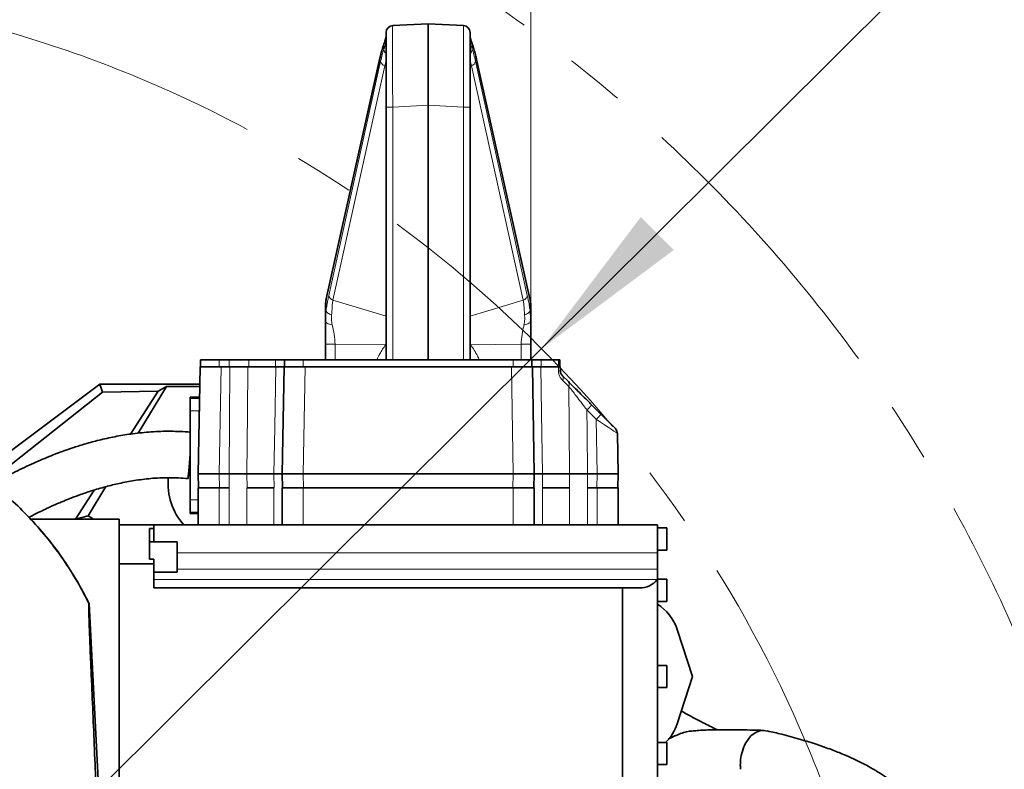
# Model space of a CAD drawing. Header units: millimetres. Extents: x 0 to 12118, y 0 to 8400.
# Tile 70 of 128: x 6958 to 7380, y 1942 to 2263. Entities that reach past the tile are written whole.
import ezdxf

# ---------------------------------------------------------------- set-up
doc = ezdxf.new("R2010")
doc.units = ezdxf.units.MM
doc.header["$LTSCALE"] = 20
doc.linetypes.add('CENTER', pattern=[10.16, 6.35, -1.27, 1.27, -1.27])
doc.styles.add('SLDTEXTSTYLE0', font='TXT', dxfattribs={"width": 0.605})
doc.dimstyles.new('SLDDIMSTYLE2', dxfattribs={"dimtxt": 70, "dimasz": 70, "dimexe": 0, "dimexo": 0.0625, "dimgap": 17.5, "dimtad": 1, "dimdec": 1, "dimrnd": 1e-09, "dimzin": 12, "dimdsep": 46, "dimtxsty": 'SLDTEXTSTYLE0', "dimsah": 1, "dimcen": 0.09, "dimadec": 0, "dimazin": 3, "dimtfac": 1, "dimtofl": 0, "dimtmove": 0, "dimatfit": 3, "dimfxl": 1, "dimfrac": 2, "dimtolj": 1, "dimtzin": 12, "dimarcsym": 0})
doc.dimstyles.new('SLDDIMSTYLE9', dxfattribs={"dimtxt": 70, "dimasz": 70, "dimexe": 0, "dimexo": 0.0625, "dimgap": 17.5, "dimtad": 0, "dimtih": 1, "dimtoh": 1, "dimdec": 1, "dimrnd": 1e-09, "dimzin": 12, "dimdsep": 46, "dimtxsty": 'SLDTEXTSTYLE0', "dimsah": 1, "dimcen": 0, "dimadec": 0, "dimazin": 3, "dimtfac": 1, "dimtofl": 0, "dimtmove": 0, "dimatfit": 3, "dimfxl": 1, "dimfrac": 2, "dimtolj": 1, "dimtzin": 12, "dimarcsym": 0})

# ---------------------------------------------------------------- blocks, each defined once
blk = doc.blocks.new('_D_52')
at = {"color": 7, "linetype": 'Continuous', "lineweight": 0}
for p, q in [((7181.99, 2122.19), (7643.47, 2581.32)), ((7643.47, 2581.32), (8689.06, 2581.32)), ((6804.86, 1746.97), (7181.99, 2122.19))]:
    blk.add_line(p, q, dxfattribs=at)
at = {"color": 7, "linetype": 'Continuous', "lineweight": 18}
blk.add_solid([(7181.99, 2122.19), (7238.67, 2164.47), (7224.57, 2178.65)], dxfattribs=at)
at = {"color": 7, "linetype": 'Continuous', "lineweight": 18, "char_height": 70, "attachment_point": 1, "style": 'SLDTEXTSTYLE0'}
for s, insert in [('R532', (7673.47, 2886.42)), ('Smallest circumscribed', (7673.47, 2778.99)), ('radius axis 1 front side.', (7673.47, 2671.56))]:
    blk.add_mtext(s, dxfattribs=dict(at, insert=insert))
blk = doc.blocks.new('_D_58')
at = {"color": 7, "linetype": 'Continuous', "lineweight": 0}
for p, q in [((6432.36, 2128.06), (6432.36, 2516.97)), ((7177.36, 2128.06), (7177.36, 2516.97)), ((6432.36, 2486.97), (7177.36, 2486.97))]:
    blk.add_line(p, q, dxfattribs=at)
at = {"color": 7, "linetype": 'Continuous', "lineweight": 18}
for points in [[(6432.36, 2486.97), (6502.36, 2476.97), (6502.36, 2496.97)], [(7177.36, 2486.97), (7107.36, 2496.97), (7107.36, 2476.97)]]:
    blk.add_solid(points, dxfattribs=at)
at = {"color": 7, "linetype": 'Continuous', "lineweight": 18, "insert": (6724.65, 2577.2), "char_height": 70, "attachment_point": 1, "style": 'SLDTEXTSTYLE0'}
blk.add_mtext('745', dxfattribs=at)

msp = doc.modelspace()

# ---------------------------------------------------------------- linework, layer by layer
at = {"color": 7, "linetype": 'Continuous', "lineweight": 35}
for p, q in [((7118.200386, 2260.673051), (7133.357394, 2261.467397)), ((7133.357394, 2226.515363), (7133.357394, 2261.467397)), ((7133.357394, 2261.467397), (7148.514402, 2260.673051)), ((7115.357394, 2225.721018), (7115.357394, 2257.677163)), ((7151.357394, 2257.677163), (7151.357394, 2225.721018)), ((7112.552081, 2246.11258), (7089.68916, 2143.600382)), ((7177.025629, 2143.600382), (7154.162707, 2246.11258)), ((7115.357394, 2117.467397), (7115.357394, 2225.721018)), ((7133.357394, 2226.515363), (7133.357394, 2117.467397)), ((7151.357394, 2225.721018), (7151.357394, 2117.467397)), ((7089.357394, 2133.923491), (7089.357394, 2140.6168)), ((7177.357394, 2140.6168), (7177.357394, 2133.925149)), ((7089.357394, 2133.923716), (7089.396316, 2134.504941)), ((7089.451329, 2133.70366), (7089.357394, 2133.921618)), ((7089.362531, 2134.522827), (7089.404354, 2133.700109)), ((7177.357394, 2133.925088), (7177.267089, 2133.715414)), ((7177.310506, 2133.673648), (7177.352352, 2134.516509)), ((7177.319076, 2134.497276), (7177.357394, 2133.925253)), ((7089.357394, 2117.467397), (7089.357394, 2124.061697)), ((7177.357394, 2124.061697), (7177.357394, 2117.467397)), ((7035.857394, 2117.467397), (7035.857394, 2114.467397)), ((7035.857394, 2117.467397), (7043.857394, 2117.467397)), ((7043.857394, 2117.467397), (7048.019903, 2117.467397)), ((7048.019903, 2117.467397), (7056.472027, 2117.467397)), ((7056.472027, 2117.467397), (7067.897394, 2117.467397)), ((7067.897394, 2117.467397), (7071.857394, 2117.467397)), ((7071.857394, 2117.467397), (7071.857394, 2114.467397)), ((7071.857394, 2117.467397), (7079.857394, 2117.467397)), ((7079.857394, 2117.467397), (7169.857394, 2117.467397)), ((7169.857394, 2117.467397), (7177.857394, 2117.467397)), ((7177.857394, 2117.467397), (7177.857394, 2114.467397)), ((7177.857394, 2117.467397), (7181.817394, 2117.467397)), ((7181.817394, 2117.467397), (7189.30567, 2117.467397)), ((7189.30567, 2117.467397), (7189.857394, 2117.467397)), ((7189.857394, 2117.467397), (7189.857394, 2114.467397)), ((7034.857394, 2068.467397), (7035.660327, 2114.467397)), ((7035.660327, 2114.467397), (7036.126515, 2114.467397)), ((7036.126515, 2114.467397), (7041.799846, 2114.467397)), ((7041.799846, 2114.467397), (7044.658956, 2114.467397)), ((7044.658956, 2114.467397), (7048.397737, 2114.467397)), ((7056.104536, 2114.467397), (7068.031685, 2114.467397)), ((7070.857394, 2068.467397), (7071.660327, 2114.467397)), ((7071.660327, 2114.467397), (7072.126515, 2114.467397)), ((7072.126515, 2114.467397), (7077.799846, 2114.467397)), ((7077.799846, 2114.467397), (7080.658956, 2114.467397)), ((7080.658956, 2114.467397), (7169.055832, 2114.467397)), ((7169.055832, 2114.467397), (7171.914943, 2114.467397)), ((7171.914943, 2114.467397), (7177.588274, 2114.467397)), ((7177.588274, 2114.467397), (7178.054461, 2114.467397)), ((7178.054461, 2114.467397), (7178.857394, 2068.467397)), ((7181.683104, 2114.467397), (7189.219298, 2114.467397)), ((7190.054461, 2114.467397), (7190.085673, 2112.679291)), ((7190.963895, 2110.610328), (7193.494802, 2108.079421)), ((6946.857342, 2072.735164), (6992.592812, 2106.967397)), ((6993.733299, 2103.540387), (6992.592812, 2106.967397)), ((6992.592812, 2106.967397), (7035.529414, 2106.967397)), ((6947.518849, 2066.94002), (6993.733299, 2103.540387)), ((6993.733299, 2103.540387), (7017.655132, 2103.904962)), ((7017.655132, 2103.904962), (7005.753996, 2085.548734)), ((7021.2317, 2105.919241), (7009.127325, 2085.951927)), ((7017.655132, 2103.904962), (7021.2317, 2105.919241)), ((7021.2317, 2105.919241), (7035.511119, 2105.919241)), ((7035.433411, 2101.467397), (7031.357394, 2101.467397)), ((7031.357394, 2100.87203), (7031.357394, 2101.467397)), ((7031.357394, 2095.475118), (7031.357394, 2100.87203)), ((7203.590696, 2097.983527), (7207.57046, 2094.003763)), ((7031.357394, 2057.459675), (7031.357394, 2095.475118)), ((7207.57046, 2094.003763), (7213.676121, 2087.898102)), ((7214.554344, 2085.829139), (7214.857394, 2068.467397)), ((7043.856023, 2068.467397), (7034.857394, 2068.467397)), ((7034.962125, 2062.467397), (7034.857394, 2068.467397)), ((7043.856023, 2068.467397), (7048.020617, 2068.467397)), ((7055.703241, 2068.467397), (7067.257888, 2068.467397)), ((7079.856023, 2068.467397), (7070.857394, 2068.467397)), ((7070.962125, 2062.467397), (7070.857394, 2068.467397)), ((7079.856023, 2068.467397), (7169.858765, 2068.467397)), ((7178.857394, 2068.467397), (7169.858765, 2068.467397)), ((7178.857394, 2068.467397), (7178.752664, 2062.467397)), ((7182.456901, 2068.467397), (7194.011547, 2068.467397)), ((7201.694171, 2068.467397), (7205.858765, 2068.467397)), ((7214.857394, 2068.467397), (7205.858765, 2068.467397)), ((7214.857394, 2068.467397), (7214.752664, 2062.467397)), ((6990.206367, 2061.568184), (6982.144211, 2049.133171)), ((6995.236672, 2063.037979), (6987.639456, 2050.505651)), ((7034.857394, 2062.467397), (7034.857394, 2046.629971)), ((7043.857394, 2062.467397), (7034.857394, 2062.467397)), ((7048.019903, 2062.467397), (7043.857394, 2062.467397)), ((7067.257394, 2062.467397), (7055.703652, 2062.467397)), ((7070.857394, 2062.467397), (7070.857394, 2046.629971)), ((7079.857394, 2062.467397), (7070.857394, 2062.467397)), ((7169.857394, 2062.467397), (7079.857394, 2062.467397)), ((7178.857394, 2062.467397), (7169.857394, 2062.467397)), ((7178.857394, 2062.467397), (7178.857394, 2046.629971)), ((7194.011136, 2062.467397), (7182.457394, 2062.467397)), ((7205.857394, 2062.467397), (7201.694885, 2062.467397)), ((7214.857394, 2062.467397), (7205.857394, 2062.467397)), ((7214.857394, 2062.467397), (7214.857394, 2046.629971)), ((7031.357394, 2052.062764), (7031.357394, 2057.459675)), ((7031.357394, 2051.467397), (7031.357394, 2052.062764)), ((7031.357394, 2051.467397), (7034.857394, 2051.467397)), ((6963.050849, 2049.129971), (7000.857394, 2049.129971)), ((6987.639456, 2050.505651), (6982.144211, 2049.133171)), ((6989.904772, 2049.129971), (6987.639456, 2050.505651)), ((7000.857394, 1910.127027), (7000.857394, 2049.129971)), ((7015.857394, 2046.629971), (7000.857394, 2046.629971)), ((7013.857394, 2045.059123), (7013.857394, 2032.005984)), ((7013.857394, 2045.059123), (7015.857394, 2045.059123)), ((7015.857394, 2045.059123), (7015.857394, 2046.629971)), ((7015.857394, 2046.629971), (7231.657394, 2046.629971)), ((7015.857394, 2039.395213), (7015.857394, 2045.059123)), ((7231.657394, 2034.695968), (7231.657394, 2046.629971)), ((7235.657394, 2045.379971), (7231.657394, 2045.379971)), ((7235.657394, 2045.379971), (7235.657394, 2040.629971)), ((7025.857394, 2039.395213), (7013.857394, 2039.395213)), ((7025.857394, 2039.395213), (7025.857394, 2026.395213)), ((7235.657394, 2040.629971), (7235.657394, 2035.879971)), ((7231.657394, 2035.879971), (7235.657394, 2035.879971)), ((7231.657394, 2027.620502), (7231.657394, 2034.695968)), ((7013.857394, 2032.005984), (7015.857394, 2032.005984)), ((7015.857394, 2029.962155), (7015.857394, 2032.005984)), ((7000.857394, 2029.962155), (7015.857394, 2029.962155)), ((7015.857394, 2029.962155), (7015.857394, 2019.629971)), ((7015.857394, 2026.395213), (7025.857394, 2026.395213)), ((7231.657394, 2023.229971), (7231.657394, 2027.620502)), ((7235.657394, 2023.379971), (7231.657394, 2023.379971)), ((7231.657394, 2023.163766), (7231.657394, 2023.229971)), ((7231.657394, 2023.163766), (7231.657394, 1938.148357)), ((7235.657394, 2023.379971), (7235.657394, 2018.629971)), ((7015.857394, 2019.629971), (7216.657394, 2019.629971)), ((7216.657394, 1938.629971), (7216.657394, 2019.629971)), ((7216.657394, 2019.629971), (7224.029276, 2019.629971)), ((7235.657394, 2018.629971), (7235.657394, 2013.879971)), ((7231.657394, 2013.879971), (7235.657394, 2013.879971)), ((6988.046298, 2012.966899), (6994.749025, 1882.811132)), ((7240.165116, 2001.849248), (7246.783842, 1981.627792)), ((7235.657394, 1986.379971), (7231.657394, 1986.379971)), ((7235.657394, 1986.379971), (7235.657394, 1981.629971)), ((7235.657394, 1981.629971), (7235.657394, 1976.879971)), ((7246.783842, 1981.627792), (7240.165116, 1961.406336)), ((7231.657394, 1976.879971), (7235.657394, 1976.879971)), ((7270.816241, 1955.121244), (7269.296078, 1952.767058)), ((7271.781942, 1956.17889), (7270.816241, 1955.121244)), ((7273.557287, 1957.533707), (7271.781942, 1956.17889)), ((7274.468318, 1957.991463), (7273.557287, 1957.533707)), ((7278.8543, 1958.206097), (7277.487619, 1958.560223)), ((7235.657394, 1953.379971), (7231.657394, 1953.379971)), ((7235.657394, 1953.379971), (7235.657394, 1948.629971)), ((7268.715811, 1951.514987), (7267.616506, 1947.818427)), ((7268.941295, 1952.034653), (7268.715811, 1951.514987)), ((7269.296078, 1952.767058), (7268.941295, 1952.034653)), ((7235.657394, 1948.629971), (7235.657394, 1943.879971)), ((7267.357279, 1946.121001), (7267.616506, 1947.818427)), ((7231.657394, 1943.879971), (7235.657394, 1943.879971))]:
    msp.add_line(p, q, dxfattribs=at)
at = {"color": 8, "linetype": 'Continuous', "lineweight": 18}
for p, q in [((7114.440357, 2250.489651), (7114.440357, 2252.232819)), ((7152.274431, 2252.232819), (7152.274431, 2250.489651)), ((7112.525995, 2245.459545), (7089.663073, 2142.947347)), ((7090.810528, 2144.990342), (7113.022893, 2245.407885)), ((7114.779896, 2243.366618), (7092.567532, 2142.949075)), ((7115.357394, 2243.097326), (7114.779896, 2243.366618)), ((7151.934892, 2243.366618), (7151.357394, 2243.097326)), ((7174.147257, 2142.949075), (7151.934892, 2243.366618)), ((7153.691896, 2245.407885), (7175.90426, 2144.990342)), ((7177.051715, 2142.947347), (7154.188794, 2245.459545)), ((7118.200386, 2225.721018), (7115.357394, 2225.721018)), ((7133.357394, 2226.515363), (7118.200386, 2225.721018)), ((7118.200386, 2225.721018), (7118.200386, 2117.467397)), ((7148.514402, 2225.721018), (7133.357394, 2226.515363)), ((7148.514402, 2117.467397), (7148.514402, 2225.721018)), ((7148.514402, 2225.721018), (7151.357394, 2225.721018)), ((7089.663073, 2142.947347), (7089.663073, 2138.488463)), ((7092.567532, 2142.949075), (7115.357394, 2136.085164)), ((7151.357394, 2136.085164), (7174.147257, 2142.949075)), ((7177.051715, 2138.488463), (7177.051715, 2142.947347)), ((7089.396316, 2134.504941), (7089.663073, 2138.488463)), ((7177.051715, 2138.488463), (7177.319076, 2134.497276)), ((7115.151496, 2123.84603), (7093.510237, 2124.061697)), ((7093.510238, 2124.061697), (7093.510238, 2117.467397)), ((7115.357394, 2123.654882), (7115.151496, 2123.84603)), ((7151.563293, 2123.84603), (7151.357394, 2123.654882)), ((7173.204551, 2124.061697), (7151.563293, 2123.84603)), ((7173.204551, 2117.467397), (7173.204551, 2124.061697)), ((7043.857394, 2117.467397), (7043.857394, 2114.467397)), ((7048.019903, 2117.467397), (7048.019903, 2114.467397)), ((7056.472027, 2117.467397), (7056.472027, 2114.467397)), ((7067.897394, 2117.467397), (7067.897394, 2114.467397)), ((7079.857394, 2117.467397), (7079.857394, 2114.467397)), ((7115.357394, 2117.673052), (7115.062329, 2117.467397)), ((7151.651652, 2117.467397), (7151.357394, 2117.676088)), ((7169.857394, 2117.467397), (7169.857394, 2114.467397)), ((7181.817394, 2117.467397), (7181.817394, 2114.467397)), ((7189.30567, 2117.467397), (7189.30567, 2114.467397)), ((7044.658956, 2114.467397), (7043.856023, 2068.467397)), ((7080.658956, 2114.467397), (7079.856023, 2068.467397)), ((7169.858765, 2068.467397), (7169.055832, 2114.467397)), ((7189.250811, 2112.679291), (7189.219298, 2114.467397)), ((7193.684184, 2106.010458), (7191.066494, 2108.541364)), ((7031.357394, 2100.87203), (7035.423019, 2100.87203)), ((7031.357394, 2095.475118), (7035.328816, 2095.475118)), ((7205.44914, 2091.9348), (7201.469376, 2095.914564)), ((7205.858765, 2068.467397), (7205.44914, 2091.9348)), ((7043.856023, 2068.467397), (7043.960754, 2062.467397)), ((7055.703241, 2068.467397), (7055.755468, 2062.467397)), ((7067.358844, 2062.467397), (7067.257888, 2068.467397)), ((7079.856023, 2068.467397), (7079.960754, 2062.467397)), ((7169.754035, 2062.467397), (7169.858765, 2068.467397)), ((7182.456901, 2068.467397), (7182.355944, 2062.467397)), ((7193.959321, 2062.467397), (7194.011547, 2068.467397)), ((7205.754035, 2062.467397), (7205.858765, 2068.467397)), ((7043.857394, 2062.467397), (7043.857394, 2046.629971)), ((7048.019903, 2062.467397), (7048.019903, 2046.629971)), ((7055.703652, 2046.629971), (7055.703652, 2062.467397)), ((7067.257394, 2062.467397), (7067.257394, 2046.629971)), ((7079.857394, 2062.467397), (7079.857394, 2046.629971)), ((7169.857394, 2062.467397), (7169.857394, 2046.629971)), ((7182.457394, 2046.629971), (7182.457394, 2062.467397)), ((7194.011136, 2062.467397), (7194.011136, 2046.629971)), ((7201.694885, 2046.629971), (7201.694885, 2062.467397)), ((7205.857394, 2062.467397), (7205.857394, 2046.629971)), ((7031.357394, 2057.459675), (7034.857394, 2057.459675)), ((7031.357394, 2052.062764), (7034.857394, 2052.062764)), ((7025.857394, 2034.695968), (7231.657394, 2034.695968)), ((7231.657394, 2027.620502), (7025.857394, 2027.620502)), ((7015.857394, 2023.229971), (7231.657394, 2023.229971))]:
    msp.add_line(p, q, dxfattribs=at)
at = {"color": 7, "linetype": 'Continuous', "lineweight": 18}
msp.add_line((7231.657394, 2046.629971), (7231.657394, 2003.496654), dxfattribs=at)
at = {"color": 8, "linetype": 'Continuous', "lineweight": 18, "flags": 128}
for points in [[(7114.577348, 2253.264137), (7114.454436, 2252.768477), (7114.440357, 2252.232819)], [(7152.141811, 2253.252076), (7152.260352, 2252.768477), (7152.274431, 2252.232819)], [(7112.552257, 2246.113367), (7112.521902, 2245.936923), (7112.525995, 2245.459545)], [(7154.162532, 2246.113366), (7154.192887, 2245.936923), (7154.188794, 2245.459545)], [(7089.68916, 2143.600382), (7089.658981, 2143.424725), (7089.663073, 2142.947347)], [(7177.025629, 2143.600382), (7177.055808, 2143.424725), (7177.051715, 2142.947347)], [(7151.357394, 2124.294088), (7151.56327, 2123.846084), (7151.563293, 2123.84603), (7151.563293, 2123.84603)], [(7048.020617, 2068.467397), (7048.209287, 2091.509142), (7048.397737, 2114.467397)], [(7056.104536, 2114.467397), (7055.929838, 2094.470988), (7055.703241, 2068.467397)], [(7067.257888, 2068.467397), (7067.594318, 2088.463808), (7068.031685, 2114.467397)], [(7181.683104, 2114.467397), (7182.019419, 2094.470988), (7182.456901, 2068.467397)], [(7194.011547, 2068.467397), (7193.837355, 2088.463808), (7193.684184, 2106.010458)], [(7201.469376, 2095.914564), (7201.544149, 2086.793746), (7201.694171, 2068.467397)], [(7048.069702, 2062.467397), (7048.045495, 2065.42585), (7048.020617, 2068.467397)], [(7201.694171, 2068.467397), (7201.669293, 2065.42585), (7201.645087, 2062.467397)]]:
    msp.add_lwpolyline(points, dxfattribs=at)
at = {"color": 7, "linetype": 'Continuous', "lineweight": 35, "flags": 128}
msp.add_lwpolyline([(7031.357394, 2075.819554), (7031.186844, 2073.89265), (7031.022849, 2072.064693), (7030.871709, 2070.405929), (7030.739234, 2068.980104), (7030.630515, 2067.842011), (7030.54973, 2067.035387), (7030.499982, 2066.59123), (7030.483184, 2066.526609), (7030.499982, 2066.844006), (7030.54973, 2067.531225), (7030.630515, 2068.561856), (7030.739234, 2069.896292), (7030.871709, 2071.483253), (7031.022849, 2073.261751), (7031.186844, 2075.16344), (7031.357394, 2077.11524)], dxfattribs=at)
at = {"color": 7, "linetype": 'CENTER', "lineweight": 18}
for radius in [633, 532]:
    msp.add_circle((6804.857394, 1746.967397), radius, dxfattribs=at)
at = {"color": 7, "linetype": 'Continuous', "lineweight": 35}
for centre, radius, start, end in [((7118.357394, 2257.677163), 3, 93, 180), ((7148.357394, 2257.677163), 3, 0, 87), ((7211.554801, 2085.776782), 3, 1, 45), ((7048.361966, 2064.308733), 26.5, 174.41894483, 221.845409), ((7224.029276, 2029.629971), 10, 270, 319.71271217), ((7221.157394, 1995.627792), 20, 18.12389403, 58.33175675), ((7221.157394, 1967.627792), 20, 314.57020882, 341.87610597)]:
    msp.add_arc(centre, radius, start, end, dxfattribs=at)
at = {"color": 8, "linetype": 'Continuous', "lineweight": 18}
for centre, radius, start, end in [((7117.257451, 2250.77508), 2.831517, 185.78550049, 227.85273731), ((7149.457338, 2250.77508), 2.831517, 312.14726269, 354.21449951), ((7115.744964, 2245.974089), 2.780335, 191.75025328, 249.68965442), ((7150.969824, 2245.974089), 2.780335, 290.31034558, 348.24974672), ((7189.668242, 2095.540281), 17.144092, 88.60480343, 91.39519657), ((7189.479485, 2109.499691), 1.853911, 328.87399905, 36.80384871), ((7192.006629, 2106.900053), 1.898833, 332.06331842, 38.39661159), ((7244.267986, 2054.154874), 59.79626, 132.86433748, 135.70392569), ((7248.24775, 2050.17511), 59.79626, 132.86433748, 135.70392569)]:
    msp.add_arc(centre, radius, start, end, dxfattribs=at)
for centre, major_axis, ratio, start_param, end_param in [((7118.357394, 2225.633248), (-0.156974, 35.039805), 0.0044695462, 0.0002141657, 1.5682714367), ((7148.357394, 2225.633248), (0.156974, 35.039805), 0.0044695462, 4.7149138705, 6.2829711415), ((7118.714132, 2200.772455), (0.08593, 57.080155), 0.1760826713, 0.4477329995, 0.6717750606), ((7119.191181, 2198.33999), (-1.263602, 56.680377), 0.1628969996, 0.3989326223, 0.5873332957), ((7148.000657, 2200.772455), (-0.08593, 57.080155), 0.1760826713, 5.6114102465, 5.8354523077), ((7147.523607, 2198.33999), (1.263602, 56.680377), 0.1628969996, 5.6958520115, 5.8842526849), ((7122.145329, 2198.33999), (-2.663373, 53.980615), 0.174607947, 0.4902967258, 0.5756915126), ((7144.569459, 2198.33999), (2.663373, 53.980615), 0.174607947, 5.7074937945, 5.7928885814), ((7109.357394, 2141.747409), (19.955945, 2.0092), 0.6603344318, 2.9001464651, 3.0752067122), ((7157.357394, 2141.747409), (19.955945, -2.0092), 0.6603344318, 0.0663859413, 0.2414461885), ((7205.44728, 2091.884303), (9.107033, -6.055284), 0.003939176, 0.0027194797, 1.57321122)]:
    msp.add_ellipse(centre, major_axis=major_axis, ratio=ratio, start_param=start_param, end_param=end_param, dxfattribs=at)
for points, knots in [([(7115.357394, 2256.126521), (7115.315112, 2255.624758), (7115.229746, 2254.6117), (7114.705132, 2253.030738), (7114.440357, 2252.232819)], [0, 0, 0, 0, 0.49529466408, 1, 1, 1, 1]), ([(7114.440357, 2250.489651), (7114.701717, 2251.298002), (7115.22832, 2252.926712), (7115.314158, 2254.078294), (7115.357394, 2254.658329)], [0, 0, 0, 0, 0.49631410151, 1, 1, 1, 1]), ([(7152.274431, 2252.232819), (7152.013922, 2253.016932), (7151.488168, 2254.599413), (7151.401246, 2255.614437), (7151.357394, 2256.126521)], [0, 0, 0, 0, 0.49549648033, 1, 1, 1, 1]), ([(7151.357394, 2254.658329), (7151.399373, 2254.087491), (7151.483968, 2252.937169), (7152.009626, 2251.309568), (7152.274431, 2250.489651)], [0, 0, 0, 0, 0.4962412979, 1, 1, 1, 1]), ([(7089.663073, 2138.488463), (7089.709933, 2138.887412), (7089.807162, 2139.715201), (7089.985052, 2140.89134), (7090.179275, 2142.002447), (7090.376068, 2142.994891), (7090.584869, 2143.972596), (7090.728282, 2144.619401), (7090.810528, 2144.990342)], [0, 0, 0, 0, 0.1550393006, 0.321694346, 0.5012075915, 0.6623773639, 0.806374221, 1, 1, 1, 1]), ([(7175.90426, 2144.990342), (7175.986478, 2144.619553), (7176.129378, 2143.975093), (7176.337142, 2143.003976), (7176.533289, 2142.017859), (7176.727616, 2140.907938), (7176.906528, 2139.725043), (7177.004443, 2138.891083), (7177.051715, 2138.488463)], [0, 0, 0, 0, 0.1935446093, 0.3363950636, 0.4959421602, 0.6759630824, 0.8435608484, 1, 1, 1, 1]), ([(7092.567532, 2142.949075), (7092.460825, 2142.344938), (7092.247589, 2141.137675), (7092.198694, 2138.982852), (7092.05358, 2137.453567), (7091.981453, 2136.693464)], [0, 0, 0, 0, 0.3350239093, 0.6694858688, 1, 1, 1, 1]), ([(7174.733335, 2136.693464), (7174.659969, 2137.459411), (7174.513202, 2138.991684), (7174.465306, 2141.145716), (7174.253275, 2142.347947), (7174.147257, 2142.949075)], [0, 0, 0, 0, 0.3332181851, 0.666601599, 1, 1, 1, 1]), ([(7091.981453, 2136.693464), (7091.691519, 2136.798209), (7091.102288, 2137.01108), (7090.40156, 2137.455127), (7089.880373, 2137.957144), (7089.734735, 2138.313243), (7089.663073, 2138.488463)], [0, 0, 0, 0, 0.2460276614, 0.5, 0.7539723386, 1, 1, 1, 1]), ([(7091.981453, 2136.693464), (7091.940587, 2136.026973), (7091.857871, 2134.677951), (7092.108748, 2133.208166), (7092.235678, 2132.464536)], [0, 0, 0, 0, 0.4940546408, 1, 1, 1, 1]), ([(7174.478275, 2132.464871), (7174.605364, 2133.211064), (7174.855657, 2134.680642), (7174.773685, 2136.029502), (7174.733335, 2136.693464)], [0, 0, 0, 0, 0.5077601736, 1, 1, 1, 1]), ([(7177.051715, 2138.488463), (7176.980053, 2138.313243), (7176.834416, 2137.957144), (7176.313229, 2137.455127), (7175.6125, 2137.01108), (7175.023269, 2136.798209), (7174.733335, 2136.693464)], [0, 0, 0, 0, 0.2460276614, 0.5, 0.7539723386, 1, 1, 1, 1]), ([(7092.234906, 2132.462348), (7091.83282, 2132.534621), (7091.011387, 2132.682267), (7090.095833, 2133.041167), (7089.545383, 2133.395361), (7089.474568, 2133.627485), (7089.451329, 2133.70366)], [0, 0, 0, 0, 0.2781421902, 0.5682238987, 0.858304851, 1, 1, 1, 1]), ([(7092.235328, 2132.462286), (7092.544147, 2131.079592), (7093.157189, 2128.334777), (7093.393144, 2125.478922), (7093.510237, 2124.061697)], [0, 0, 0, 0, 0.5037476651, 1, 1, 1, 1]), ([(7173.204551, 2124.061697), (7173.322299, 2125.472694), (7173.560667, 2128.329116), (7174.170326, 2131.075259), (7174.47883, 2132.464879)], [0, 0, 0, 0, 0.4939736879, 1, 1, 1, 1]), ([(7177.267089, 2133.715414), (7177.243216, 2133.636337), (7177.172222, 2133.401175), (7176.619215, 2133.044032), (7175.70283, 2132.684946), (7174.881169, 2132.537214), (7174.478973, 2132.4649)], [0, 0, 0, 0, 0.1461938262, 0.434755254, 0.7233174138, 1, 1, 1, 1]), ([(7111.446882, 2117.467397), (7111.818098, 2118.292379), (7112.839133, 2120.561503), (7114.252185, 2122.568631), (7115.151496, 2123.84603)], [0, 0, 0, 0, 0.3635686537, 1, 1, 1, 1]), ([(7115.151496, 2123.84603), (7115.151503, 2123.846048), (7115.2165, 2123.99999), (7115.286951, 2124.147048), (7115.357394, 2124.294088)], [0, 0, 0, 0, 0.0001179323, 1, 1, 1, 1]), ([(7151.563293, 2123.84603), (7152.635759, 2122.298003), (7154.038406, 2120.273387), (7155.062447, 2118.002062), (7155.303504, 2117.467397)], [0, 0, 0, 0, 0.7646021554, 1, 1, 1, 1]), ([(7189.250811, 2112.679291), (7189.293706, 2112.211088), (7189.386431, 2111.198975), (7190.031021, 2109.703699), (7190.696962, 2108.95617), (7191.066494, 2108.541364)], [0, 0, 0, 0, 0.27700958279, 0.59881083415, 1, 1, 1, 1]), ([(7201.469376, 2095.914564), (7201.156049, 2096.321597), (7200.135603, 2097.647228), (7198.396997, 2099.904225), (7196.532893, 2102.321881), (7194.93839, 2104.38791), (7194.104955, 2105.466112), (7193.684184, 2106.010458)], [0, 0, 0, 0, 0.1149193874, 0.3742708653, 0.6387880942, 0.8176372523, 1, 1, 1, 1])]:
    msp.add_open_spline(points, degree=3, knots=knots, dxfattribs=at)
at = {"color": 7, "linetype": 'Continuous', "lineweight": 35}
for points, knots in [([(7115.348414, 2256.08829), (7115.348301, 2256.088802), (7115.346671, 2256.096198), (7115.336577, 2255.839965), (7115.237522, 2255.328735), (7115.002356, 2254.482713), (7114.769376, 2253.767606), (7114.588874, 2253.299041), (7114.575804, 2253.265113)], [0, 0, 0, 0, 0.0154216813, 0.2228516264, 0.4526881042, 0.7064333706, 0.978743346, 1, 1, 1, 1]), ([(7152.14697, 2253.252837), (7152.028579, 2253.577087), (7151.769174, 2254.287542), (7151.528144, 2255.124749), (7151.392732, 2255.739235), (7151.366842, 2256.061814), (7151.366938, 2256.070682), (7151.366962, 2256.072859)], [0, 0, 0, 0, 0.2155677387, 0.4723249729, 0.7122581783, 0.9293503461, 1, 1, 1, 1]), ([(7114.579409, 2253.269752), (7114.450951, 2252.91044), (7114.066434, 2251.834893), (7113.466672, 2249.849022), (7112.928026, 2247.767515), (7112.633629, 2246.471561), (7112.552081, 2246.11258)], [0, 0, 0, 0, 0.17529326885, 0.52471404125, 0.86834503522, 1, 1, 1, 1]), ([(7154.162707, 2246.11258), (7154.054584, 2246.585913), (7153.736526, 2247.978273), (7153.175079, 2250.105322), (7152.60114, 2251.97298), (7152.24314, 2252.969724), (7152.13538, 2253.269752)], [0, 0, 0, 0, 0.1741439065, 0.5122628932, 0.8531873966, 1, 1, 1, 1]), ([(7089.68916, 2143.600382), (7089.638461, 2143.353845), (7089.45524, 2142.462875), (7089.363537, 2141.4633), (7089.358102, 2140.714379), (7089.357394, 2140.6168)], [0, 0, 0, 0, 0.2496536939, 0.9022343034, 1, 1, 1, 1]), ([(7177.357394, 2140.6168), (7177.353054, 2140.866639), (7177.33736, 2141.770133), (7177.20551, 2142.767362), (7177.045838, 2143.506792), (7177.025629, 2143.600382)], [0, 0, 0, 0, 0.2502861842, 0.9051084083, 1, 1, 1, 1]), ([(7089.357394, 2124.061697), (7089.357394, 2124.623796), (7089.357394, 2125.772247), (7089.357394, 2127.512827), (7089.357394, 2129.433591), (7089.357394, 2131.597016), (7089.357394, 2133.110809), (7089.357394, 2133.923267)], [0, 0, 0, 0, 0.1614520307, 0.3298698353, 0.5072958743, 0.7355641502, 1, 1, 1, 1]), ([(7177.357394, 2133.925046), (7177.357394, 2133.371019), (7177.357394, 2132.311645), (7177.357394, 2130.744492), (7177.357394, 2128.87465), (7177.357394, 2126.666413), (7177.357394, 2124.908701), (7177.357394, 2124.061697)], [0, 0, 0, 0, 0.1807691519, 0.3456547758, 0.4952122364, 0.7567535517, 1, 1, 1, 1]), ([(7048.397737, 2114.467397), (7049.519385, 2114.467397), (7051.762684, 2114.467397), (7054.401587, 2114.467397), (7055.636433, 2114.467397), (7056.104536, 2114.467397)], [0, 0, 0, 0, 0.38306655, 0.7661337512, 1, 1, 1, 1]), ([(7068.031685, 2114.467397), (7068.824784, 2114.467397), (7070.410984, 2114.467397), (7071.503137, 2114.467397), (7071.617119, 2114.467397), (7071.660327, 2114.467397)], [0, 0, 0, 0, 0.3830665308, 0.766133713, 1, 1, 1, 1]), ([(7178.054461, 2114.467397), (7178.166636, 2114.467397), (7178.390984, 2114.467397), (7179.869458, 2114.467397), (7181.184572, 2114.467397), (7181.683104, 2114.467397)], [0, 0, 0, 0, 0.38306652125, 0.7661336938, 1, 1, 1, 1]), ([(7189.219298, 2114.467397), (7189.453269, 2114.467397), (7189.893957, 2114.467397), (7190.048028, 2114.467397), (7190.053781, 2114.467397), (7190.054461, 2114.467397)], [0, 0, 0, 0, 0.4995240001, 0.9408625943, 1, 1, 1, 1]), ([(7190.963895, 2110.610328), (7190.789095, 2110.806833), (7190.493284, 2111.139376), (7190.198687, 2111.832159), (7190.099051, 2112.359018), (7190.08902, 2112.599147), (7190.085673, 2112.679291)], [0, 0, 0, 0, 0.4500395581, 0.7615955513, 0.9204317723, 1, 1, 1, 1]), ([(7193.494802, 2108.079421), (7194.019878, 2107.554345), (7195.083776, 2106.490447), (7197.127516, 2104.446707), (7199.565944, 2102.008279), (7201.831351, 2099.742872), (7203.18431, 2098.389912), (7203.590696, 2097.983527)], [0, 0, 0, 0, 0.1818477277, 0.368455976, 0.6241313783, 0.8871011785, 1, 1, 1, 1]), ([(7031.359419, 2086.463268), (7028.582793, 2086.615722), (7022.982748, 2086.923199), (7014.787354, 2086.593686), (7007.0674, 2085.826196), (6999.887694, 2084.675204), (6993.314834, 2083.258292), (6987.402616, 2081.68892), (6982.418548, 2080.160847), (6978.333527, 2078.772253), (6974.902626, 2077.516338), (6970.305025, 2075.732352), (6964.108291, 2073.10509), (6956.270369, 2069.366334), (6948.732338, 2065.404743), (6943.941631, 2062.560549), (6941.756114, 2061.263029)], [0, 0, 0, 0, 0.0881391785, 0.1777637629, 0.2597214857, 0.3340313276, 0.4081958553, 0.472832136, 0.5279340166, 0.5734626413, 0.609623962, 0.6437736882, 0.7298393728, 0.8230066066, 0.9192557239, 1, 1, 1, 1]), ([(7055.703241, 2068.467397), (7055.242467, 2068.467397), (7054.012828, 2068.467397), (7051.385652, 2068.467397), (7049.142295, 2068.467397), (7048.020617, 2068.467397)], [0, 0, 0, 0, 0.2305598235, 0.6152802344, 1, 1, 1, 1]), ([(7070.857394, 2068.467397), (7070.81571, 2068.467397), (7070.704468, 2068.467397), (7069.628195, 2068.467397), (7068.04799, 2068.467397), (7067.257888, 2068.467397)], [0, 0, 0, 0, 0.2305598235, 0.6152802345, 1, 1, 1, 1]), ([(7182.456901, 2068.467397), (7181.968826, 2068.467397), (7180.666333, 2068.467397), (7179.193829, 2068.467397), (7178.969539, 2068.467397), (7178.857394, 2068.467397)], [0, 0, 0, 0, 0.2305598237, 0.6152802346, 1, 1, 1, 1]), ([(7201.694171, 2068.467397), (7201.024252, 2068.467397), (7199.236481, 2068.467397), (7196.42366, 2068.467397), (7194.815584, 2068.467397), (7194.011547, 2068.467397)], [0, 0, 0, 0, 0.2305598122, 0.6152802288, 1, 1, 1, 1]), ([(6962.213311, 2049.848037), (6962.685459, 2050.099637), (6964.317293, 2050.969218), (6966.940085, 2052.277121), (6969.705101, 2053.605657), (6971.767558, 2054.556015), (6973.246973, 2055.219489), (6974.735516, 2055.871813), (6976.782028, 2056.744282), (6979.81934, 2057.979216), (6983.977419, 2059.549723), (6989.196344, 2061.325042), (6994.966842, 2063.018615), (7001.143031, 2064.517269), (7007.575449, 2065.74132), (7014.651395, 2066.627265), (7022.375501, 2067.054112), (7027.712832, 2066.693112), (7030.484782, 2066.505627)], [0, 0, 0, 0, 0.02255306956, 0.07794771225, 0.12345163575, 0.15176227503, 0.17358236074, 0.19173107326, 0.22021285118, 0.26733227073, 0.32987441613, 0.40742907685, 0.49943864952, 0.58298617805, 0.67492002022, 0.77494943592, 0.88311971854, 1, 1, 1, 1]), ([(6987.95769, 2012.963837), (6986.326739, 2016.119037), (6983.006361, 2022.542564), (6977.109912, 2031.727558), (6970.541962, 2040.593791), (6963.301182, 2048.921067), (6956.585435, 2055.754162), (6952.074506, 2059.544864), (6950.382194, 2060.966977)], [0, 0, 0, 0, 0.1734275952, 0.3530732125, 0.5325601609, 0.7121236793, 0.8920008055, 1, 1, 1, 1]), ([(6988.046298, 2012.966899), (6986.391972, 2016.158635), (6983.074699, 2022.558744), (6977.154978, 2031.777689), (6970.565975, 2040.739753), (6965.56059, 2046.327986), (6963.050849, 2049.129971)], [0, 0, 0, 0, 0.2444214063, 0.4901167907, 0.7443404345, 1, 1, 1, 1]), ([(6994.516988, 1794.147667), (6994.41434, 1807.018515), (6994.209043, 1832.760368), (6992.929024, 1884.236836), (6991.088796, 1933.312882), (6989.478906, 1970.656451), (6988.903121, 1983.550024), (6988.743384, 1987.167111), (6988.595054, 1990.664453), (6988.457913, 1994.011572), (6988.334271, 1997.151673), (6988.223002, 2000.100339), (6988.124994, 2002.831916), (6988.022246, 2005.878791), (6987.931136, 2008.917681), (6987.875557, 2011.408195), (6987.870275, 2012.61075), (6987.893626, 2012.953084), (6987.932223, 2012.974978), (6987.951407, 2012.970298), (6987.964011, 2012.967223)], [0, 0, 0, 0, 0.1559344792, 0.3118708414, 0.6238623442, 0.7505550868, 0.7652223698, 0.7798741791, 0.7947999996, 0.809725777, 0.8244608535, 0.8391960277, 0.8544958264, 0.8697954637, 0.8956262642, 0.9222057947, 0.9480235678, 0.9612877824, 0.9745655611, 1, 1, 1, 1]), ([(7257.323497, 1958.823265), (7257.273566, 1958.847576), (7255.156689, 1959.878288), (7251.931853, 1961.491112), (7247.650641, 1963.689332), (7244.510038, 1965.353338), (7242.708647, 1966.382175), (7241.937859, 1966.822399)], [0, 0, 0, 0, 0.0087059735, 0.3691050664, 0.5944220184, 0.8264593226, 1, 1, 1, 1]), ([(7277.39927, 1958.561346), (7276.429291, 1958.587395), (7274.016578, 1958.652186), (7270.355642, 1958.731394), (7266.599705, 1958.794969), (7263.114447, 1958.833231), (7259.923417, 1958.844988), (7257.031702, 1958.827152), (7254.455702, 1958.782193), (7252.20483, 1958.709797), (7250.251338, 1958.605029), (7248.820194, 1958.497733), (7247.559034, 1958.378704), (7246.76448, 1958.300501), (7246.314408, 1958.256203)], [0, 0, 0, 0, 0.09593358, 0.2386239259, 0.3606721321, 0.4646736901, 0.5793000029, 0.6709418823, 0.7438790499, 0.8260916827, 0.8844656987, 0.9267071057, 0.9584835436, 1, 1, 1, 1]), ([(7246.31576, 1958.221046), (7246.188659, 1958.225503), (7245.261874, 1958.258001), (7243.484389, 1957.83362), (7241.034572, 1957.022736), (7238.620528, 1955.906569), (7237.049076, 1955.164982), (7236.273096, 1954.798788)], [0, 0, 0, 0, 0.0395097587, 0.2880936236, 0.5448683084, 0.7752567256, 1, 1, 1, 1]), ([(7277.487619, 1958.560223), (7276.982899, 1958.551066), (7275.961567, 1958.532536), (7274.969917, 1958.173216), (7274.468318, 1957.991463)], [0, 0, 0, 0, 0.4941777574, 1, 1, 1, 1]), ([(7362.893309, 1891.9806), (7362.873661, 1892.053942), (7362.558852, 1893.229057), (7361.793929, 1895.78905), (7360.580257, 1899.471075), (7359.193604, 1903.079443), (7357.743915, 1906.384609), (7356.054152, 1909.80075), (7353.977361, 1913.484795), (7351.408462, 1917.430635), (7348.583165, 1921.214071), (7345.837987, 1924.454675), (7343.314831, 1927.148018), (7341.001839, 1929.43251), (7338.487496, 1931.733167), (7335.98142, 1933.843897), (7333.51325, 1935.772976), (7331.301294, 1937.393677), (7329.21534, 1938.827636), (7327.581488, 1939.892143), (7326.319446, 1940.683959), (7325.165712, 1941.387754), (7323.728032, 1942.235262), (7321.713628, 1943.368669), (7319.026794, 1944.784823), (7315.543079, 1946.475146), (7311.261432, 1948.364659), (7306.09224, 1950.414137), (7299.964947, 1952.57825), (7292.843818, 1954.78888), (7285.726572, 1956.758946), (7280.913537, 1957.862561), (7278.884103, 1958.327905)], [0, 0, 0, 0, 0.00252571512, 0.04046778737, 0.08476675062, 0.12500115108, 0.16078938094, 0.19584015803, 0.24222536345, 0.28937501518, 0.33529332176, 0.37889474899, 0.41008908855, 0.43933428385, 0.47031737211, 0.50450163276, 0.52868792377, 0.55449529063, 0.57703579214, 0.59448554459, 0.60463295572, 0.614983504, 0.62968300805, 0.64874806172, 0.67572065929, 0.70834556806, 0.74661699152, 0.79051360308, 0.84002756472, 0.89515183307, 0.95579037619, 1, 1, 1, 1]), ([(7267.357279, 1946.121001), (7267.34389, 1945.99741), (7267.255156, 1945.178271), (7267.234779, 1944.34781), (7267.217476, 1943.642648)], [0, 0, 0, 0, 0.1508797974, 1, 1, 1, 1]), ([(7267.28365, 1941.879907), (7267.267063, 1942.173057), (7267.233894, 1942.759274), (7267.222948, 1943.348218), (7267.217476, 1943.642648)], [0, 0, 0, 0, 0.5000711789, 1, 1, 1, 1])]:
    msp.add_open_spline(points, degree=3, knots=knots, dxfattribs=at)
at = {"color": 8, "linetype": 'Continuous', "lineweight": 18}
for points in [[(7092.567532, 2142.949075), (7092.337914, 2143.065459), (7091.878677, 2143.298225), (7091.343798, 2143.799952), (7090.95369, 2144.372865), (7090.858249, 2144.784516), (7090.810528, 2144.990342)], [(7175.90426, 2144.990342), (7175.85654, 2144.784516), (7175.761098, 2144.372865), (7175.370991, 2143.799952), (7174.836111, 2143.298225), (7174.376875, 2143.065459), (7174.147257, 2142.949075)], [(7093.510238, 2124.061697), (7092.918702, 2124.061697), (7091.735632, 2124.061697), (7090.414782, 2124.061697), (7089.52544, 2124.061697), (7089.413409, 2124.061697), (7089.357394, 2124.061697)], [(7177.357394, 2124.061697), (7177.301379, 2124.061697), (7177.189348, 2124.061697), (7176.300006, 2124.061697), (7174.979157, 2124.061697), (7173.796086, 2124.061697), (7173.204551, 2124.061697)]]:
    msp.add_open_spline(points, degree=3, dxfattribs=at)

# ---------------------------------------------------------------- dimensions: what is measured, and where the dimension line sits
at = {"color": 7, "linetype": 'Continuous', "lineweight": 18}
dim = msp.add_radius_dim(center=(6804.857394, 1746.967397), mpoint=(7181.994987, 2122.188979), text='<>\\PSmallest circumscribed \\Pradius axis 1 front side.', dimstyle='SLDDIMSTYLE9', dxfattribs=at)
dim.commit()
dim.dimension.update_dxf_attribs({"geometry": '_D_52', "text_midpoint": (8181.263544, 2742.467169), "dimtype": 164})
dim = msp.add_linear_dim(base=(7177.357394, 2486.967397), p1=(6432.357394, 2124.061697), p2=(7177.357394, 2124.061697), dimstyle='SLDDIMSTYLE2', dxfattribs=at)
dim.commit()
dim.dimension.update_dxf_attribs({"geometry": '_D_58', "text_midpoint": (6804.857394, 2486.967397), "dimtype": 160})

doc.saveas('drawing.dxf')
